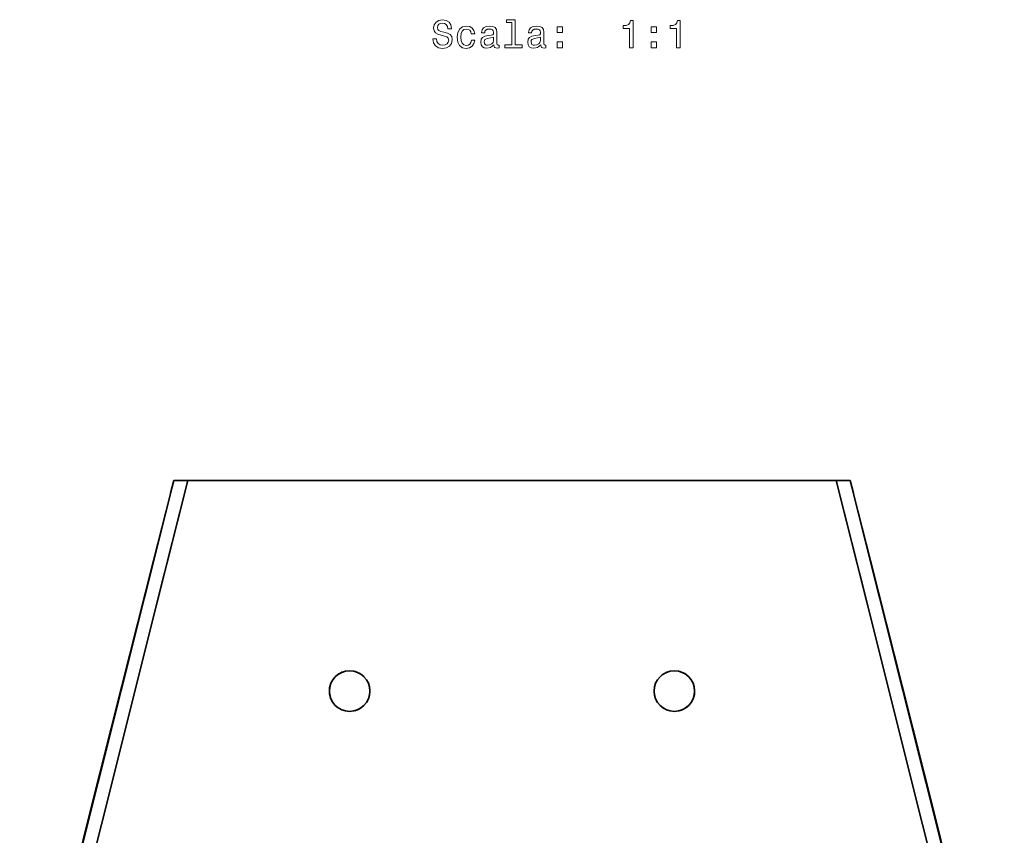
# Model space of a CAD drawing. Extents: x 404 to 1618, y 43 to 1660.
# Tile 4 of 7: x 413 to 776, y 543 to 845. Entities that reach past the tile are written whole.
import ezdxf

# ---------------------------------------------------------------- set-up
doc = ezdxf.new("R2010")
doc.units = 0

msp = doc.modelspace()

# ---------------------------------------------------------------- linework, layer by layer
at = {"color": 7, "lineweight": 35, "ltscale": 0.121361}
for p, q in [((468.32, 669.57), (469.5, 674.28)), ((720.68, 669.57), (719.5, 674.28))]:
    msp.add_line(p, q, dxfattribs=at)
at = {"color": 7, "lineweight": 35, "ltscale": 0.128893}
for p, q in [((469.5, 674.28), (474.66, 674.28)), ((469.5, 674.28), (474.66, 674.28)), ((719.5, 674.28), (714.34, 674.28)), ((714.34, 674.28), (719.5, 674.28))]:
    msp.add_line(p, q, dxfattribs=at)
at = {"color": 7, "lineweight": 35, "ltscale": 0.00227}
msp.add_line((469.59, 674.28), (469.5, 674.28), dxfattribs=at)
at = {"color": 7, "lineweight": 35}
for p, q in [((490.62, 674.28), (469.98, 674.28)), ((714.34, 674.28), (474.66, 674.28)), ((474.66, 674.28), (594.5, 674.28)), ((556.99, 674.28), (594.5, 674.28)), ((556.99, 674.28), (594.5, 674.28)), ((594.5, 674.28), (632.01, 674.28)), ((594.5, 674.28), (632.01, 674.28)), ((594.5, 674.28), (714.34, 674.28))]:
    msp.add_line(p, q, dxfattribs=at)
at = {"color": 7, "lineweight": 35, "ltscale": 0.244298}
msp.add_line((698.38, 674.28), (708.15, 674.28), dxfattribs=at)
at = {"color": 7, "lineweight": 35, "ltscale": 0.270839}
msp.add_line((708.15, 674.28), (718.99, 674.28), dxfattribs=at)
at = {"color": 7, "lineweight": 35, "ltscale": 0.003429}
msp.add_line((719.36, 674.28), (719.5, 674.28), dxfattribs=at)
at = {"color": 7, "lineweight": 13}
for points in [[(566.56, 837.51), (565.25, 837.51), (565.54, 835.98), (566.26, 834.86), (567.37, 834.18), (568.87, 833.93), (570.35, 834.17), (571.46, 834.8), (572.17, 835.79), (572.43, 837.1), (572.21, 838.29), (571.6, 839.05), (570.62, 839.55), (569.31, 839.93), (568.19, 840.2), (567.45, 840.52), (567.04, 840.98), (566.91, 841.7), (567.04, 842.35), (567.41, 842.84), (567.99, 843.17), (568.78, 843.29), (569.59, 843.14), (570.22, 842.75), (570.64, 842.1), (570.84, 841.23), (572.15, 841.23), (572.15, 841.25), (571.92, 842.61), (571.24, 843.62), (570.18, 844.25), (568.74, 844.47), (567.44, 844.25), (566.43, 843.65), (565.78, 842.71), (565.55, 841.5), (565.74, 840.42), (566.29, 839.68), (567.15, 839.19), (568.33, 838.82), (569.5, 838.49), (570.38, 838.17), (570.91, 837.71), (571.1, 836.96), (570.93, 836.2), (570.48, 835.62), (569.8, 835.26), (568.92, 835.15), (567.94, 835.3), (567.19, 835.76), (566.72, 836.51)], [(594.4, 843.49), (594.4, 835.27), (591.79, 835.27), (591.79, 834.21), (598.26, 834.21), (598.26, 835.27), (595.67, 835.27), (595.67, 844.55), (592.41, 844.55), (592.41, 843.49)], [(637.97, 834.21), (639.28, 834.21), (639.28, 844.28), (638.3, 844.28), (638.04, 843.4), (637.53, 842.81), (636.73, 842.47), (635.64, 842.35), (635.64, 841.33), (637.97, 841.33)], [(655.32, 834.21), (656.63, 834.21), (656.63, 844.28), (655.65, 844.28), (655.39, 843.4), (654.87, 842.81), (654.08, 842.47), (652.99, 842.35), (652.99, 841.33), (655.32, 841.33)], [(579.46, 839.38), (580.71, 839.38), (580.45, 840.53), (579.83, 841.44), (578.87, 842), (577.61, 842.22), (576.23, 841.93), (575.18, 841.13), (574.51, 839.81), (574.28, 838.06), (574.5, 836.31), (575.15, 835.02), (576.17, 834.21), (577.57, 833.93), (578.81, 834.15), (579.77, 834.76), (580.44, 835.71), (580.72, 836.98), (579.51, 836.98), (579.3, 836.17), (578.89, 835.56), (578.32, 835.19), (577.61, 835.07), (576.73, 835.26), (576.1, 835.84), (575.71, 836.77), (575.58, 838.1), (575.71, 839.4), (576.11, 840.33), (576.76, 840.91), (577.61, 841.11), (578.36, 840.98), (578.92, 840.65), (579.3, 840.1)], [(587.8, 835.22), (587.8, 835.17), (587.87, 834.68), (588.09, 834.34), (589, 834.06), (589.7, 834.18), (589.7, 835.16), (589.4, 835.12), (589, 835.3), (588.92, 835.88), (588.92, 839.89), (588.75, 840.91), (588.25, 841.63), (587.37, 842.06), (586.13, 842.22), (584.92, 842.05), (584.02, 841.56), (583.46, 840.79), (583.28, 839.79), (583.28, 839.7), (584.41, 839.7), (584.51, 840.3), (584.83, 840.74), (585.35, 841), (586.09, 841.1), (586.79, 841.02), (587.3, 840.81), (587.6, 840.43), (587.7, 839.91), (587.64, 839.31), (587.41, 839.01), (586.83, 838.86), (585.75, 838.75), (584.51, 838.49), (583.64, 838.03), (583.12, 837.31), (582.96, 836.24), (583.1, 835.29), (583.55, 834.58), (584.27, 834.14), (585.26, 833.98), (586.6, 834.28)], [(605.15, 835.22), (605.15, 835.17), (605.22, 834.68), (605.44, 834.34), (606.34, 834.06), (607.05, 834.18), (607.05, 835.16), (606.75, 835.12), (606.34, 835.3), (606.27, 835.88), (606.27, 839.89), (606.1, 840.91), (605.6, 841.63), (604.72, 842.06), (603.48, 842.22), (602.27, 842.05), (601.37, 841.56), (600.81, 840.79), (600.62, 839.79), (600.62, 839.7), (601.76, 839.7), (601.86, 840.3), (602.18, 840.74), (602.7, 841), (603.43, 841.1), (604.14, 841.02), (604.64, 840.81), (604.95, 840.43), (605.05, 839.91), (604.99, 839.31), (604.76, 839.01), (604.18, 838.86), (603.1, 838.75), (601.86, 838.49), (600.98, 838.03), (600.47, 837.31), (600.31, 836.24), (600.45, 835.29), (600.9, 834.58), (601.62, 834.14), (602.61, 833.98), (603.95, 834.28)], [(611.21, 839.8), (613.2, 839.8), (613.2, 841.95), (611.21, 841.95)], [(645.91, 839.8), (647.9, 839.8), (647.9, 841.95), (645.91, 841.95)], [(587.66, 836.92), (587.48, 836.17), (587.02, 835.59), (586.33, 835.22), (585.48, 835.09), (584.93, 835.16), (584.54, 835.39), (584.3, 835.79), (584.23, 836.36), (584.28, 836.86), (584.51, 837.22), (585.44, 837.62), (586.6, 837.8), (587.66, 838.14)], [(605, 836.92), (604.83, 836.17), (604.37, 835.59), (603.68, 835.22), (602.83, 835.09), (602.28, 835.16), (601.89, 835.39), (601.65, 835.79), (601.57, 836.36), (601.63, 836.86), (601.86, 837.22), (602.79, 837.62), (603.95, 837.8), (605, 838.14)], [(611.21, 834.21), (613.2, 834.21), (613.2, 836.36), (611.21, 836.36)], [(645.91, 834.21), (647.9, 834.21), (647.9, 836.36), (645.91, 836.36)]]:
    msp.add_lwpolyline(points, close=True, dxfattribs=at)
at = {"color": 7, "lineweight": 35}
for points in [[(412.57, 446.72), (427.67, 507.41), (442.84, 568.1), (469.5, 674.28)], [(469.5, 674.28), (467.02, 664.41), (441.51, 562.79), (428.83, 512.06), (412.57, 446.72)], [(474.66, 674.28), (463.14, 628.47), (442.76, 547.17), (432.6, 506.51), (417.42, 445.52)], [(417.42, 445.52), (432.59, 506.47), (442.74, 547.11), (463.12, 628.39), (474.66, 674.28)], [(771.58, 445.52), (756.4, 506.51), (746.24, 547.17), (725.86, 628.47), (714.34, 674.28)], [(771.58, 445.52), (756.41, 506.47), (746.26, 547.11), (725.88, 628.39), (714.34, 674.28)], [(776.43, 446.72), (761.33, 507.41), (746.16, 568.1), (719.5, 674.28)], [(719.5, 674.28), (721.98, 664.41), (747.49, 562.79), (760.17, 512.06), (776.43, 446.72)], [(468.25, 669.31), (462.02, 644.69), (450.29, 598.38), (438.39, 550.92), (426.76, 504.08), (415.47, 458.41), (413.23, 449.38)], [(720.75, 669.31), (726.98, 644.69), (738.71, 598.38), (750.61, 550.92), (762.24, 504.08), (773.53, 458.41), (775.77, 449.38)]]:
    msp.add_lwpolyline(points, dxfattribs=at)
for centre, start, end in [((534.5, 596.47), 90, 270), ((534.5, 596.47), 90.0011, 269.9989), ((534.5, 596.47), 105.0415, 133.6472), ((534.5, 596.47), 270, 90), ((534.5, 596.47), 270.0011, 89.9989), ((534.5, 596.47), 44.3571, 74.5498), ((654.5, 596.47), 90, 270), ((654.5, 596.47), 90.0011, 269.9989), ((654.5, 596.47), 105.0415, 133.6472), ((654.5, 596.47), 270, 90), ((654.5, 596.47), 270.0011, 89.9989), ((654.5, 596.47), 44.3571, 74.5498), ((534.5, 596.47), 164.1088, 190.209), ((534.5, 596.47), 343.8137, 10.4603), ((654.5, 596.47), 164.1088, 190.209), ((654.5, 596.47), 343.8137, 10.4603), ((534.5, 596.47), 224.3161, 254.6734), ((534.5, 596.47), 284.6344, 314.0658), ((654.5, 596.47), 224.3161, 254.6734), ((654.5, 596.47), 284.6344, 314.0658)]:
    msp.add_arc(centre, 7.5, start, end, dxfattribs=at)

doc.saveas('drawing.dxf')
